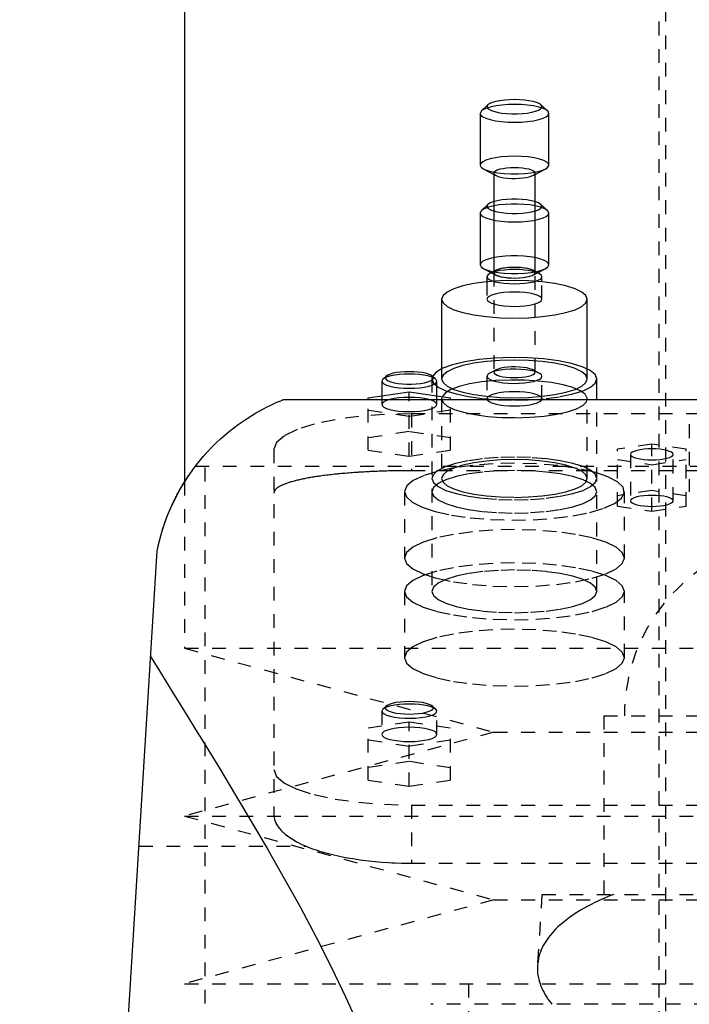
# Model space of a CAD drawing. Extents: x -90 to 90, y -319 to 558.
# Tile 7 of 9: x -57 to -8, y 267 to 339. Entities that reach past the tile are written whole.
import ezdxf

# ---------------------------------------------------------------- set-up
doc = ezdxf.new("R2010")
doc.units = 0
doc.linetypes.add('DASHED', pattern=[2, 1, -1])
doc.layers.add('AM_0', color=7, linetype='CONTINUOUS')
doc.layers.add('AM_3', color=7, linetype='DASHED')

msp = doc.modelspace()

# ---------------------------------------------------------------- linework, layer by layer
at = {"layer": 'AM_0', "color": 7, "linetype": 'CONTINUOUS'}
for p, q in [((-45, 360.5), (-45, 305.02)), ((-22.927, 332.445), (-23.409, 331.996)), ((-18.591, 331.996), (-19.073, 332.445)), ((-23.409, 331.996), (-23.5, 331.823)), ((-23.5, 331.823), (-23.5, 328.056)), ((-18.5, 328.056), (-18.5, 331.823)), ((-23.237, 327.767), (-22.5, 327.385)), ((-22.5, 327.476), (-22.5, 320.323)), ((-19.5, 327.385), (-18.763, 327.767)), ((-19.5, 320.323), (-19.5, 327.476)), ((-23.409, 324.749), (-23.5, 324.576)), ((-23.5, 324.576), (-23.5, 320.809)), ((-22.927, 325.198), (-23.409, 324.749)), ((-18.591, 324.749), (-19.073, 325.198)), ((-18.5, 324.576), (-18.591, 324.749)), ((-18.5, 320.809), (-18.5, 324.576)), ((-23.237, 320.52), (-22.679, 320.231)), ((-22.342, 320.405), (-22.789, 320.173)), ((-19.211, 320.173), (-19.658, 320.405)), ((-19.321, 320.231), (-18.763, 320.52)), ((-23, 319.942), (-23, 319.57)), ((-19, 319.57), (-19, 319.942)), ((-26.3, 318.3), (-26.3, 313.232)), ((-15.7, 313.232), (-15.7, 318.3)), ((-30.577, 312.474), (-30.65, 312.335)), ((-30.336, 312.698), (-30.577, 312.474)), ((-26.723, 312.474), (-26.964, 312.698)), ((-26.65, 312.335), (-26.723, 312.474)), ((-15, 311), (-15, 312.505)), ((-30.65, 312.335), (-30.65, 311.265)), ((-26.65, 311.265), (-26.65, 312.335)), ((-37.803, 311), (37.803, 311)), ((-31.65, 311.116), (-28.65, 311.564)), ((-31.65, 311), (-31.65, 311.116)), ((-28.65, 311.564), (-25.65, 311.116)), ((-28.65, 311), (-28.65, 311.564)), ((-25.65, 311), (-25.65, 311.116)), ((-57, 137.05), (-47, 300))]:
    msp.add_line(p, q, dxfattribs=at)
for points in [[(-21, 332.47), (-21.461, 332.459), (-21.907, 332.426), (-22.321, 332.372), (-22.69, 332.3), (-23.001, 332.211), (-23.244, 332.109), (-23.409, 331.996)], [(-21, 332.824), (-21.369, 332.815), (-21.726, 332.788), (-22.057, 332.745), (-22.352, 332.687), (-22.601, 332.616), (-22.795, 332.534), (-22.927, 332.445)], [(-19.073, 332.445), (-19.205, 332.534), (-19.399, 332.616), (-19.648, 332.687), (-19.943, 332.745), (-20.274, 332.788), (-20.631, 332.815), (-21, 332.824)], [(-18.5, 331.823), (-18.548, 331.949), (-18.69, 332.071), (-18.921, 332.183), (-19.232, 332.281), (-19.611, 332.361), (-20.043, 332.421), (-20.512, 332.458), (-21, 332.47)], [(-21, 328.703), (-21.488, 328.691), (-21.957, 328.654), (-22.389, 328.594), (-22.768, 328.513), (-23.079, 328.415), (-23.31, 328.304), (-23.452, 328.182), (-23.5, 328.056)], [(-18.763, 327.767), (-18.584, 327.89), (-18.504, 328.02), (-18.527, 328.151), (-18.652, 328.278), (-18.874, 328.396), (-19.183, 328.5), (-19.568, 328.586), (-20.011, 328.65), (-20.495, 328.69), (-21, 328.703)], [(-23.5, 328.056), (-23.433, 327.907), (-23.237, 327.767)], [(-19.5, 327.476), (-19.529, 327.552), (-19.614, 327.625), (-19.753, 327.692), (-19.939, 327.751), (-20.167, 327.799), (-20.426, 327.835), (-20.707, 327.857), (-21, 327.865), (-21.293, 327.857), (-21.574, 327.835), (-21.833, 327.799), (-22.061, 327.751), (-22.247, 327.692), (-22.386, 327.625), (-22.471, 327.552), (-22.5, 327.476)], [(-22.502, 325.401), (-22.759, 325.306), (-22.927, 325.198)], [(-19.073, 325.198), (-19.241, 325.306), (-19.498, 325.401)], [(-22.502, 325.093), (-22.899, 324.997), (-23.206, 324.88), (-23.409, 324.749)], [(-18.591, 324.749), (-18.794, 324.88), (-19.101, 324.997), (-19.498, 325.093)], [(-22.502, 321.326), (-22.844, 321.246), (-23.124, 321.15), (-23.33, 321.043), (-23.457, 320.928), (-23.5, 320.809)], [(-18.5, 320.809), (-18.543, 320.928), (-18.67, 321.043), (-18.876, 321.15), (-19.156, 321.246), (-19.498, 321.326)], [(-23.5, 320.809), (-23.433, 320.661), (-23.237, 320.52)], [(-21, 320.46), (-21.367, 320.451), (-21.722, 320.425), (-22.052, 320.382), (-22.346, 320.325), (-22.595, 320.254), (-22.789, 320.173)], [(-19.658, 320.405), (-19.819, 320.471), (-20.028, 320.528), (-20.276, 320.572), (-20.554, 320.603), (-20.849, 320.618), (-21.151, 320.618), (-21.446, 320.603), (-21.724, 320.572), (-21.972, 320.528), (-22.181, 320.471), (-22.342, 320.405)], [(-19.211, 320.173), (-19.405, 320.254), (-19.654, 320.325), (-19.948, 320.382), (-20.278, 320.425), (-20.633, 320.451), (-21, 320.46)], [(-18.763, 320.52), (-18.567, 320.661), (-18.5, 320.809)], [(-15.7, 318.3), (-15.802, 318.568), (-16.103, 318.825), (-16.593, 319.062), (-17.252, 319.27), (-18.055, 319.441), (-18.972, 319.567), (-19.966, 319.645), (-21, 319.672), (-22.034, 319.645), (-23.028, 319.567), (-23.945, 319.441), (-24.748, 319.27), (-25.407, 319.062), (-25.897, 318.825), (-26.198, 318.568), (-26.3, 318.3)], [(-22.789, 320.173), (-22.947, 320.061), (-23, 319.942)], [(-19, 319.942), (-19.053, 320.061), (-19.211, 320.173)], [(-15, 312.505), (-15.121, 312.815), (-15.481, 313.114), (-16.063, 313.387), (-16.846, 313.625), (-17.796, 313.818), (-18.876, 313.957), (-20.043, 314.038), (-21.247, 314.056), (-22.442, 314.012), (-23.579, 313.907), (-24.611, 313.745), (-25.497, 313.533), (-26.201, 313.279), (-26.694, 312.994), (-26.958, 312.689)], [(-28.65, 312.853), (-29.019, 312.844), (-29.376, 312.817), (-29.707, 312.774), (-30.002, 312.716), (-30.251, 312.645), (-30.445, 312.563), (-30.577, 312.474)], [(-28.65, 313.029), (-28.973, 313.022), (-29.285, 312.998), (-29.575, 312.961), (-29.833, 312.91), (-30.051, 312.848), (-30.22, 312.776), (-30.336, 312.698)], [(-26.964, 312.698), (-27.08, 312.776), (-27.249, 312.848), (-27.467, 312.91), (-27.725, 312.961), (-28.015, 312.998), (-28.327, 313.022), (-28.65, 313.029)], [(-26.723, 312.474), (-26.855, 312.563), (-27.049, 312.645), (-27.298, 312.716), (-27.593, 312.774), (-27.924, 312.817), (-28.281, 312.844), (-28.65, 312.853)]]:
    msp.add_lwpolyline(points, dxfattribs=at)
for points in [[(-47, 300, 0), (-46.879, 300.551, 0), (-46.581, 301.615, 0), (-46.217, 302.627, 0), (-46.013, 303.113, 0), (-45.794, 303.585, 0), (-45.318, 304.488, 0), (-44.797, 305.335, 0), (-44.236, 306.125, 0), (-43.642, 306.857, 0), (-43.023, 307.53, 0), (-42.707, 307.845, 0), (-42.387, 308.145, 0), (-41.74, 308.7, 0), (-41.093, 309.196, 0), (-40.456, 309.633, 0), (-39.84, 310.012, 0), (-39.26, 310.333, 0), (-38.989, 310.471, 0), (-38.734, 310.595, 0), (-38.283, 310.801, 0), (-38.065, 310.894, 0), (-38.01, 310.917, 0), (-37.957, 310.938, 0), (-37.933, 310.948, 0), (-37.909, 310.958, 0), (-37.864, 310.976, 0), (-37.822, 310.992, 0), (-37.803, 311, 0)], [(-47, 300, 0), (-46.935, 300.308, 0), (-46.785, 300.92, 0), (-46.61, 301.525, 0), (-46.513, 301.823, 0), (-46.411, 302.116, 0), (-46.192, 302.69, 0), (-46.056, 303.014, 0), (-46.016, 303.105, 0), (-45.976, 303.196, 0), (-45.955, 303.241, 0), (-45.935, 303.286, 0), (-45.894, 303.375, 0), (-45.853, 303.463, 0), (-45.811, 303.55, 0), (-45.769, 303.637, 0), (-45.726, 303.723, 0), (-45.705, 303.766, 0), (-45.684, 303.808, 0), (-45.641, 303.893, 0), (-45.598, 303.976, 0), (-45.554, 304.059, 0), (-45.511, 304.14, 0), (-45.467, 304.221, 0), (-45.445, 304.261, 0), (-45.423, 304.301, 0), (-45.38, 304.38, 0), (-45.336, 304.458, 0), (-45.292, 304.535, 0), (-45.247, 304.611, 0), (-45.203, 304.686, 0), (-45.181, 304.723, 0), (-45.159, 304.76, 0), (-45.115, 304.833, 0), (-45.071, 304.905, 0), (-45.049, 304.941, 0), (-45.027, 304.976, 0), (-44.984, 305.046, 0), (-44.94, 305.115, 0), (-44.918, 305.149, 0), (-44.896, 305.183, 0), (-44.853, 305.249, 0), (-44.81, 305.315, 0), (-44.767, 305.379, 0), (-44.725, 305.443, 0), (-44.682, 305.505, 0), (-44.661, 305.536, 0), (-44.64, 305.566, 0), (-44.599, 305.626, 0), (-44.557, 305.685, 0), (-44.517, 305.743, 0), (-44.476, 305.799, 0), (-44.436, 305.855, 0), (-44.416, 305.882, 0), (-44.397, 305.909, 0), (-44.358, 305.962, 0), (-44.319, 306.014, 0), (-44.281, 306.065, 0), (-44.243, 306.115, 0), (-44.206, 306.164, 0), (-44.187, 306.189, 0), (-44.168, 306.213, 0), (-44.132, 306.26, 0), (-44.096, 306.306, 0), (-44.06, 306.351, 0), (-44.026, 306.395, 0), (-43.992, 306.437, 0), (-43.975, 306.458, 0), (-43.958, 306.479, 0), (-43.926, 306.519, 0), (-43.894, 306.557, 0), (-43.864, 306.594, 0), (-43.835, 306.63, 0), (-43.806, 306.664, 0), (-43.792, 306.68, 0), (-43.779, 306.697, 0), (-43.753, 306.728, 0), (-43.727, 306.757, 0), (-43.715, 306.771, 0), (-43.704, 306.785, 0), (-43.681, 306.812, 0), (-43.66, 306.837, 0), (-43.649, 306.848, 0), (-43.64, 306.86, 0), (-43.621, 306.881, 0), (-43.603, 306.901, 0), (-43.587, 306.92, 0), (-43.573, 306.937, 0), (-43.559, 306.952, 0), (-43.553, 306.959, 0), (-43.547, 306.966, 0), (-43.537, 306.978, 0), (-43.527, 306.988, 0), (-43.52, 306.997, 0), (-43.513, 307.004, 0), (-43.508, 307.01, 0), (-43.506, 307.013, 0), (-43.504, 307.015, 0), (-43.501, 307.017, 0), (-43.5, 307.019, 0), (-43.5, 307.019, 0)], [(-47.472, 292.303, 0), (-46.95, 291.453, 0), (-45.877, 289.711, 0), (-44.768, 287.914, 0), (-44.203, 286.996, 0), (-43.631, 286.066, 0), (-42.472, 284.169, 0), (-41.296, 282.226, 0), (-40.111, 280.239, 0), (-38.925, 278.211, 0), (-37.745, 276.143, 0), (-37.16, 275.095, 0), (-36.579, 274.038, 0), (-35.437, 271.895, 0), (-34.327, 269.716, 0), (-33.26, 267.501, 0), (-32.247, 265.249, 0), (-31.3, 262.96, 0), (-30.855, 261.801, 0), (-30.432, 260.632, 0), (-29.657, 258.262, 0), (-28.992, 255.849, 0), (-28.705, 254.625, 0)]]:
    msp.add_polyline3d(points, dxfattribs=at)
at = {"layer": 'AM_3', "color": 6, "linetype": 'DASHED'}
for p, q in [((-10, 463.5), (-10, -10.5)), ((-10.5, 360.5), (-10.5, 257.5)), ((-22.5, 327.385), (-22.342, 327.303)), ((-19.658, 327.303), (-19.5, 327.385)), ((-22.679, 320.231), (-22.342, 320.056)), ((-22.5, 320.323), (-22.5, 320.232)), ((-22.5, 320.229), (-22.5, 312.985)), ((-19.658, 320.056), (-19.321, 320.231)), ((-19.5, 320.232), (-19.5, 320.323)), ((-19.5, 312.985), (-19.5, 320.229)), ((-23, 319.57), (-23, 318.3)), ((-19, 318.3), (-19, 319.57)), ((-26.3, 313.232), (-26.3, 312.505)), ((-22.342, 313.158), (-22.789, 312.926)), ((-19.211, 312.926), (-19.658, 313.158)), ((-15.7, 312.505), (-15.7, 313.232)), ((-26.958, 312.689), (-27, 312.505)), ((-27, 312.505), (-27, 297.047)), ((-23, 312.695), (-23, 311.053)), ((-19, 311.053), (-19, 312.695)), ((-31.65, 307.322), (-31.65, 311)), ((-30.65, 311.265), (-30.65, 310.645)), ((-28.65, 306.874), (-28.65, 311)), ((-26.65, 310.645), (-26.65, 311.265)), ((-26.267, 311.207), (-26.3, 311.053)), ((-26.3, 311.053), (-26.3, 305.258)), ((-25.65, 307.322), (-25.65, 311)), ((-15.7, 305.258), (-15.7, 311.053)), ((-15, 297.047), (-15, 311)), ((-28.65, 309.771), (-31.65, 310.219)), ((-25.65, 310.219), (-28.65, 309.771)), ((-28.5, 309.97), (-28.5, 305.825)), ((28.5, 309.97), (-28.5, 309.97)), ((-8.28, 309.202), (-8.28, 304.276)), ((-28.65, 308.667), (-31.65, 308.218)), ((-25.65, 308.218), (-28.65, 308.667)), ((-38.5, 307.382), (-38.5, 280.775)), ((-11, 307.757), (-13.5, 307.383)), ((-13.5, 303.255), (-13.5, 307.383)), ((-11, 302.882), (-11, 307.757)), ((-8.5, 307.383), (-11, 307.757)), ((-8.5, 303.255), (-8.5, 307.383)), ((-43.5, 137.05), (-43.5, 307.019)), ((-31.65, 307.322), (-28.65, 306.874)), ((-28.65, 306.874), (-25.65, 307.322)), ((-13.5, 306.636), (-11, 306.263)), ((-12.55, 307.01), (-12.55, 303.629)), ((-11, 306.263), (-8.5, 306.636)), ((-9.45, 303.629), (-9.45, 307.01)), ((-44.217, 306.15), (44.217, 306.15)), ((28.5, 305.825), (-28.5, 305.825)), ((-26.588, 305.823), (-26.694, 305.747)), ((-45, 305.02), (-45, 292.9)), ((-29, 304.294), (-29, 299.465)), ((-11, 304.376), (-13.5, 304.003)), ((-13, 299.465), (-13, 304.294)), ((-8.5, 304.003), (-11, 304.376)), ((-13.5, 303.255), (-11, 302.882)), ((-11, 302.882), (-8.5, 303.255)), ((-29, 297.047), (-29, 292.218)), ((-13, 292.218), (-13, 297.047)), ((-45, 292.9), (-22.5, 286.8)), ((-45, 292.9), (45, 292.9)), ((-30.577, 288.468), (-30.65, 288.329)), ((-30.65, 288.329), (-30.65, 286.639)), ((-30.336, 288.692), (-30.577, 288.468)), ((-26.723, 288.468), (-26.964, 288.692)), ((-26.65, 286.639), (-26.65, 288.329)), ((-14.5, 288), (-14.5, 275)), ((-14.5, 288), (14.5, 288)), ((-31.65, 287.11), (-28.65, 287.559)), ((-28.65, 287.559), (-25.65, 287.11)), ((-28.65, 282.868), (-28.65, 287.559)), ((-22.5, 286.8), (-45, 280.7)), ((-31.65, 283.316), (-31.65, 287.11)), ((-25.65, 283.316), (-25.65, 287.11)), ((-22.5, 286.8), (22.5, 286.8)), ((-28.65, 285.766), (-31.65, 286.214)), ((-25.65, 286.214), (-28.65, 285.766)), ((-28.65, 284.661), (-31.65, 284.213)), ((-25.65, 284.213), (-28.65, 284.661)), ((-31.65, 283.316), (-28.65, 282.868)), ((-28.65, 282.868), (-25.65, 283.316)), ((-28.5, 281.5), (-28.5, 277.269)), ((-28.5, 281.5), (28.5, 281.5)), ((-45, 280.7), (-22.5, 274.6)), ((-45, 280.7), (45, 280.7)), ((-48.319, 278.5), (-36.159, 278.5)), ((-28.5, 277.269), (28.5, 277.269)), ((-22.5, 274.6), (-45, 268.5)), ((-22.5, 274.6), (22.5, 274.6)), ((-19, 275), (-19.323, 269.83)), ((-19, 275), (19, 275)), ((-45, 268.5), (45, 268.5)), ((-24.35, 268.5), (-24.35, 266)), ((27.082, 267), (-27.082, 267))]:
    msp.add_line(p, q, dxfattribs=at)
for points in [[(-22.927, 332.445), (-22.994, 332.346), (-22.986, 332.246), (-22.904, 332.148), (-22.751, 332.056), (-22.532, 331.973), (-22.255, 331.903), (-21.932, 331.848), (-21.574, 331.81), (-21.194, 331.791), (-20.806, 331.791), (-20.426, 331.81), (-20.068, 331.848), (-19.745, 331.903), (-19.468, 331.973), (-19.249, 332.056), (-19.096, 332.148), (-19.014, 332.246), (-19.006, 332.346), (-19.073, 332.445)], [(-23.5, 331.823), (-23.452, 331.697), (-23.31, 331.575), (-23.079, 331.464), (-22.768, 331.366), (-22.389, 331.285), (-21.957, 331.225), (-21.488, 331.188), (-21, 331.176), (-20.512, 331.188), (-20.043, 331.225), (-19.611, 331.285), (-19.232, 331.366), (-18.921, 331.464), (-18.69, 331.575), (-18.548, 331.697), (-18.5, 331.823)], [(-23.237, 327.767), (-22.968, 327.657), (-22.62, 327.563), (-22.206, 327.489), (-21.744, 327.438), (-21.251, 327.412), (-20.749, 327.412), (-20.256, 327.438), (-19.794, 327.489), (-19.38, 327.563), (-19.032, 327.657), (-18.763, 327.767)], [(-22.5, 327.476), (-22.46, 327.387), (-22.342, 327.303)], [(-22.342, 327.303), (-22.19, 327.24), (-21.995, 327.186), (-21.763, 327.142), (-21.504, 327.111), (-21.226, 327.093), (-20.94, 327.088), (-20.656, 327.099), (-20.385, 327.122), (-20.136, 327.159), (-19.918, 327.207), (-19.74, 327.266), (-19.608, 327.331), (-19.527, 327.403), (-19.5, 327.476)], [(-19.498, 325.401), (-19.773, 325.468), (-20.091, 325.52), (-20.441, 325.556), (-20.812, 325.574), (-21.188, 325.574), (-21.559, 325.556), (-21.909, 325.52), (-22.227, 325.468), (-22.502, 325.401)], [(-23.5, 324.576), (-23.452, 324.45), (-23.31, 324.329), (-23.079, 324.217), (-22.768, 324.119), (-22.389, 324.038), (-21.957, 323.978), (-21.488, 323.942), (-21, 323.929), (-20.512, 323.942), (-20.043, 323.978), (-19.611, 324.038), (-19.232, 324.119), (-18.921, 324.217), (-18.69, 324.329), (-18.548, 324.45), (-18.5, 324.576)], [(-22.927, 325.198), (-22.994, 325.099), (-22.986, 324.999), (-22.904, 324.901), (-22.751, 324.809), (-22.532, 324.726), (-22.255, 324.656), (-21.932, 324.601), (-21.574, 324.563), (-21.194, 324.544), (-20.806, 324.544), (-20.426, 324.563), (-20.068, 324.601), (-19.745, 324.656), (-19.468, 324.726), (-19.249, 324.809), (-19.096, 324.901), (-19.014, 324.999), (-19.006, 325.099), (-19.073, 325.198)], [(-19.498, 325.093), (-19.89, 325.156), (-20.318, 325.199), (-20.77, 325.22), (-21.23, 325.22), (-21.682, 325.199), (-22.11, 325.156), (-22.502, 325.093)], [(-19.498, 321.326), (-19.89, 321.389), (-20.318, 321.432), (-20.77, 321.453), (-21.23, 321.453), (-21.682, 321.432), (-22.11, 321.389), (-22.502, 321.326)], [(-23.237, 320.52), (-22.968, 320.41), (-22.62, 320.316), (-22.206, 320.242), (-21.744, 320.191), (-21.251, 320.165), (-20.749, 320.165), (-20.256, 320.191), (-19.794, 320.242), (-19.38, 320.316), (-19.032, 320.41), (-18.763, 320.52)], [(-22.342, 320.056), (-22.188, 319.992), (-21.989, 319.938), (-21.753, 319.894), (-21.489, 319.862), (-21.206, 319.845), (-20.916, 319.842), (-20.629, 319.853), (-20.355, 319.879), (-20.106, 319.918), (-19.891, 319.968), (-19.717, 320.028), (-19.591, 320.096), (-19.518, 320.169), (-19.501, 320.244), (-19.54, 320.319), (-19.634, 320.39), (-19.779, 320.455), (-19.97, 320.512), (-20.199, 320.558), (-20.459, 320.592), (-20.738, 320.612), (-21.028, 320.618), (-21.317, 320.609), (-21.593, 320.586), (-21.848, 320.55), (-22.071, 320.501), (-22.253, 320.443), (-22.388, 320.376), (-22.472, 320.304), (-22.5, 320.229)], [(-22.5, 320.232), (-22.47, 320.155), (-22.381, 320.081), (-22.237, 320.012), (-22.044, 319.953), (-21.809, 319.905), (-21.541, 319.87), (-21.252, 319.849), (-20.953, 319.844), (-20.656, 319.854), (-20.372, 319.879), (-20.114, 319.919), (-19.891, 319.971), (-19.712, 320.033), (-19.585, 320.103), (-19.514, 320.179), (-19.503, 320.256), (-19.551, 320.333), (-19.658, 320.405)], [(-22.342, 320.405), (-22.46, 320.321), (-22.5, 320.232)], [(-22.5, 320.229), (-22.46, 320.14), (-22.342, 320.056)], [(-23, 319.942), (-22.962, 319.841), (-22.848, 319.744), (-22.663, 319.655), (-22.414, 319.576), (-22.111, 319.512), (-21.765, 319.464), (-21.39, 319.434), (-21, 319.425), (-20.61, 319.434), (-20.235, 319.464), (-19.889, 319.512), (-19.586, 319.576), (-19.337, 319.655), (-19.152, 319.744), (-19.038, 319.841), (-19, 319.942)], [(-23, 318.3), (-22.962, 318.199), (-22.848, 318.102), (-22.663, 318.013), (-22.414, 317.934), (-22.111, 317.87), (-21.765, 317.822), (-21.39, 317.792), (-21, 317.782), (-20.61, 317.792), (-20.235, 317.822), (-19.889, 317.87), (-19.586, 317.934), (-19.337, 318.013), (-19.152, 318.102), (-19.038, 318.199), (-19, 318.3), (-19.038, 318.401), (-19.152, 318.498), (-19.337, 318.588), (-19.586, 318.666), (-19.889, 318.73), (-20.235, 318.778), (-20.61, 318.808), (-21, 318.818)], [(-21, 318.818), (-21.39, 318.808), (-21.765, 318.778), (-22.111, 318.73), (-22.414, 318.666), (-22.663, 318.588), (-22.848, 318.498), (-22.962, 318.401), (-23, 318.3)], [(-26.3, 318.3), (-26.198, 318.032), (-25.897, 317.775), (-25.407, 317.538), (-24.748, 317.33), (-23.945, 317.16), (-23.028, 317.033), (-22.034, 316.955), (-21, 316.928), (-19.966, 316.955), (-18.972, 317.033), (-18.055, 317.16), (-17.252, 317.33), (-16.593, 317.538), (-16.103, 317.775), (-15.802, 318.032), (-15.7, 318.3)], [(-19, 312.695), (-19.036, 312.794), (-19.145, 312.889), (-19.321, 312.976), (-19.558, 313.054), (-19.847, 313.118), (-20.179, 313.167), (-20.541, 313.199), (-20.92, 313.212), (-21.301, 313.207), (-21.672, 313.183), (-22.018, 313.141), (-22.327, 313.083), (-22.587, 313.01), (-22.789, 312.926)], [(-22.5, 312.985), (-22.472, 312.91), (-22.388, 312.838), (-22.253, 312.772), (-22.071, 312.713), (-21.848, 312.665), (-21.593, 312.628), (-21.317, 312.606), (-21.028, 312.597), (-20.738, 312.603), (-20.459, 312.623), (-20.199, 312.657), (-19.97, 312.703), (-19.779, 312.76), (-19.634, 312.825), (-19.54, 312.896), (-19.501, 312.97), (-19.518, 313.046), (-19.591, 313.118), (-19.717, 313.186), (-19.891, 313.246), (-20.106, 313.297), (-20.355, 313.336), (-20.629, 313.361), (-20.916, 313.373), (-21.206, 313.37), (-21.489, 313.352), (-21.753, 313.321), (-21.989, 313.277), (-22.188, 313.222), (-22.342, 313.158)], [(-22.342, 313.158), (-22.46, 313.074), (-22.5, 312.985)], [(-30.336, 312.698), (-30.395, 312.611), (-30.388, 312.524), (-30.316, 312.438), (-30.182, 312.358), (-29.99, 312.285), (-29.749, 312.224), (-29.465, 312.176), (-29.152, 312.142), (-28.819, 312.126), (-28.481, 312.126), (-28.148, 312.142), (-27.835, 312.176), (-27.551, 312.224), (-27.31, 312.285), (-27.118, 312.358), (-26.984, 312.438), (-26.912, 312.524), (-26.905, 312.611), (-26.964, 312.698)], [(-27, 312.505), (-26.885, 312.202), (-26.543, 311.91), (-25.989, 311.642), (-25.243, 311.406), (-24.333, 311.213), (-23.296, 311.07), (-22.171, 310.981), (-21, 310.952), (-19.829, 310.981), (-18.704, 311.07), (-17.667, 311.213), (-16.757, 311.406), (-16.011, 311.642), (-15.457, 311.91), (-15.115, 312.202), (-15, 312.505)], [(-26.3, 311.053), (-26.195, 310.782), (-25.885, 310.521), (-25.383, 310.282), (-24.707, 310.073), (-23.884, 309.902), (-22.948, 309.777), (-21.935, 309.703), (-20.885, 309.682), (-19.839, 309.715), (-18.84, 309.801), (-17.925, 309.936), (-17.132, 310.115), (-16.492, 310.332), (-16.03, 310.577), (-15.764, 310.841), (-15.705, 311.113), (-15.855, 311.383), (-16.208, 311.639), (-16.751, 311.873), (-17.461, 312.074), (-18.311, 312.235), (-19.268, 312.35), (-20.292, 312.413), (-21.345, 312.422), (-22.384, 312.377), (-23.368, 312.28), (-24.259, 312.135), (-25.021, 311.947), (-25.625, 311.723), (-26.045, 311.473), (-26.267, 311.207)], [(-22.789, 312.926), (-22.931, 312.83), (-22.996, 312.728), (-22.981, 312.624), (-22.887, 312.524), (-22.717, 312.43), (-22.479, 312.347), (-22.181, 312.278), (-21.837, 312.225), (-21.459, 312.191), (-21.062, 312.178), (-20.664, 312.185), (-20.278, 312.212), (-19.922, 312.259), (-19.608, 312.324), (-19.35, 312.403), (-19.158, 312.493), (-19.04, 312.592), (-19, 312.695)], [(-30.65, 312.335), (-30.612, 312.234), (-30.498, 312.137), (-30.313, 312.047), (-30.064, 311.969), (-29.761, 311.904), (-29.415, 311.857), (-29.04, 311.827), (-28.65, 311.817), (-28.26, 311.827), (-27.885, 311.857), (-27.539, 311.904), (-27.236, 311.969), (-26.987, 312.047), (-26.802, 312.137), (-26.688, 312.234), (-26.65, 312.335)], [(-30.65, 310.645), (-30.612, 310.544), (-30.498, 310.446), (-30.313, 310.357), (-30.064, 310.278), (-29.761, 310.214), (-29.415, 310.166), (-29.04, 310.137), (-28.65, 310.127), (-28.26, 310.137), (-27.885, 310.166), (-27.539, 310.214), (-27.236, 310.278), (-26.987, 310.357), (-26.802, 310.446), (-26.688, 310.544), (-26.65, 310.645), (-26.688, 310.746), (-26.802, 310.843), (-26.987, 310.932), (-27.236, 311.011), (-27.539, 311.075), (-27.885, 311.123), (-28.26, 311.152), (-28.65, 311.162)], [(-28.65, 311.162), (-29.04, 311.152), (-29.415, 311.123), (-29.761, 311.075), (-30.064, 311.011), (-30.313, 310.932), (-30.498, 310.843), (-30.612, 310.746), (-30.65, 310.645)], [(-28.5, 309.97), (-30.451, 309.92), (-32.327, 309.773), (-34.056, 309.534), (-35.571, 309.212), (-36.815, 308.82), (-37.739, 308.372), (-38.308, 307.887), (-38.5, 307.382)], [(-27, 305.258), (-26.885, 304.955), (-26.543, 304.663), (-25.989, 304.395), (-25.243, 304.16), (-24.333, 303.966), (-23.296, 303.823), (-22.171, 303.735), (-21, 303.705), (-19.829, 303.735), (-18.704, 303.823), (-17.667, 303.966), (-16.757, 304.16), (-16.011, 304.395), (-15.457, 304.663), (-15.115, 304.955), (-15, 305.258), (-15.115, 305.561), (-15.457, 305.852), (-16.011, 306.12), (-16.757, 306.356), (-17.667, 306.549), (-18.704, 306.692), (-19.829, 306.781), (-21, 306.811)], [(-21, 306.811), (-22.19, 306.78), (-23.333, 306.688), (-24.383, 306.54), (-25.299, 306.341), (-26.044, 306.099), (-26.588, 305.823)], [(-21, 306.365), (-22.549, 306.326), (-24.039, 306.209), (-25.414, 306.021), (-26.623, 305.767), (-27.618, 305.457), (-28.363, 305.104), (-28.829, 304.72), (-28.999, 304.319), (-28.867, 303.918), (-28.436, 303.531), (-27.725, 303.173), (-26.758, 302.857), (-25.574, 302.595), (-24.217, 302.398), (-22.738, 302.273), (-21.193, 302.224), (-19.641, 302.254), (-18.14, 302.36), (-16.748, 302.54), (-15.516, 302.787), (-14.492, 303.09), (-13.715, 303.439), (-13.213, 303.82), (-13.005, 304.219), (-13.1, 304.621), (-13.495, 305.011)], [(-13.495, 305.011), (-14.207, 305.388), (-15.197, 305.72), (-16.426, 305.993), (-17.842, 306.197), (-19.388, 306.322), (-21, 306.365)], [(-26.694, 305.747), (-26.923, 305.506), (-27, 305.258)], [(-9.45, 303.629), (-9.48, 303.707), (-9.568, 303.783), (-9.711, 303.852), (-9.904, 303.913), (-10.139, 303.963), (-10.407, 304), (-10.698, 304.022), (-11, 304.03), (-11.302, 304.022), (-11.593, 304), (-11.861, 303.963), (-12.096, 303.913), (-12.289, 303.852), (-12.432, 303.783), (-12.52, 303.707), (-12.55, 303.629)], [(-12.55, 303.629), (-12.52, 303.551), (-12.432, 303.476), (-12.289, 303.406), (-12.096, 303.345), (-11.861, 303.295), (-11.593, 303.258), (-11.302, 303.236), (-11, 303.228), (-10.698, 303.236), (-10.407, 303.258), (-10.139, 303.295), (-9.904, 303.345), (-9.711, 303.406), (-9.568, 303.476), (-9.48, 303.551), (-9.45, 303.629)], [(-21, 299.118), (-22.561, 299.078), (-24.061, 298.96), (-25.445, 298.769), (-26.657, 298.511), (-27.652, 298.198), (-28.391, 297.84), (-28.846, 297.451), (-29, 297.047), (-28.846, 296.643), (-28.391, 296.255), (-27.652, 295.897), (-26.657, 295.583), (-25.445, 295.326), (-24.061, 295.134), (-22.561, 295.016), (-21, 294.977), (-19.439, 295.016), (-17.939, 295.134), (-16.555, 295.326), (-15.343, 295.583), (-14.348, 295.897), (-13.609, 296.255), (-13.154, 296.643), (-13, 297.047)], [(-13, 297.047), (-13.154, 297.451), (-13.609, 297.84), (-14.348, 298.198), (-15.343, 298.511), (-16.555, 298.769), (-17.939, 298.96), (-19.439, 299.078), (-21, 299.118)], [(-28.65, 288.847), (-29.019, 288.838), (-29.376, 288.812), (-29.707, 288.769), (-30.002, 288.711), (-30.251, 288.64), (-30.445, 288.558), (-30.577, 288.468)], [(-26.723, 288.468), (-26.855, 288.558), (-27.049, 288.64), (-27.298, 288.711), (-27.593, 288.769), (-27.924, 288.812), (-28.281, 288.838), (-28.65, 288.847)], [(-30.65, 288.329), (-30.61, 288.226), (-30.491, 288.127), (-30.298, 288.036), (-30.039, 287.957), (-29.724, 287.893), (-29.366, 287.846), (-28.979, 287.819), (-28.58, 287.812), (-28.182, 287.826), (-27.804, 287.86), (-27.46, 287.913), (-27.163, 287.983), (-26.926, 288.067), (-26.759, 288.161), (-26.667, 288.262), (-26.655, 288.366), (-26.723, 288.468)], [(-26.65, 286.639), (-26.688, 286.74), (-26.802, 286.837), (-26.987, 286.927), (-27.236, 287.005), (-27.539, 287.069), (-27.885, 287.117), (-28.26, 287.147), (-28.65, 287.157), (-29.04, 287.147), (-29.415, 287.117), (-29.761, 287.069), (-30.064, 287.005), (-30.313, 286.927), (-30.498, 286.837), (-30.612, 286.74), (-30.65, 286.639)], [(-30.65, 286.639), (-30.612, 286.538), (-30.498, 286.441), (-30.313, 286.351), (-30.064, 286.273), (-29.761, 286.209), (-29.415, 286.161), (-29.04, 286.131), (-28.65, 286.121), (-28.26, 286.131), (-27.885, 286.161), (-27.539, 286.209), (-27.236, 286.273), (-26.987, 286.351), (-26.802, 286.441), (-26.688, 286.538), (-26.65, 286.639)], [(-38.5, 284.088), (-38.308, 283.583), (-37.739, 283.098), (-36.815, 282.65), (-35.571, 282.258), (-34.056, 281.936), (-32.327, 281.697), (-30.451, 281.55), (-28.5, 281.5)]]:
    msp.add_lwpolyline(points, dxfattribs=at)
for points in [[(-15.7, 312.505), (-15.802, 312.772), (-16.103, 313.029), (-16.593, 313.267), (-17.252, 313.474), (-18.055, 313.645), (-18.972, 313.772), (-19.966, 313.85), (-21, 313.876), (-22.034, 313.85), (-23.028, 313.772), (-23.945, 313.645), (-24.748, 313.474), (-25.407, 313.267), (-25.897, 313.029), (-26.198, 312.772), (-26.3, 312.505), (-26.198, 312.237), (-25.897, 311.98), (-25.407, 311.742), (-24.748, 311.535), (-23.945, 311.364), (-23.028, 311.237), (-22.034, 311.159), (-21, 311.133), (-19.966, 311.159), (-18.972, 311.237), (-18.055, 311.364), (-17.252, 311.535), (-16.593, 311.742), (-16.103, 311.98), (-15.802, 312.237)], [(-19, 311.053), (-19.038, 311.154), (-19.152, 311.251), (-19.337, 311.341), (-19.586, 311.419), (-19.889, 311.484), (-20.235, 311.531), (-20.61, 311.561), (-21, 311.571), (-21.39, 311.561), (-21.765, 311.531), (-22.111, 311.484), (-22.414, 311.419), (-22.663, 311.341), (-22.848, 311.251), (-22.962, 311.154), (-23, 311.053), (-22.962, 310.952), (-22.848, 310.855), (-22.663, 310.766), (-22.414, 310.687), (-22.111, 310.623), (-21.765, 310.575), (-21.39, 310.545), (-21, 310.536), (-20.61, 310.545), (-20.235, 310.575), (-19.889, 310.623), (-19.586, 310.687), (-19.337, 310.766), (-19.152, 310.855), (-19.038, 310.952)], [(-9.45, 307.01), (-9.48, 307.088), (-9.568, 307.163), (-9.711, 307.233), (-9.904, 307.293), (-10.139, 307.343), (-10.407, 307.38), (-10.698, 307.403), (-11, 307.411), (-11.302, 307.403), (-11.593, 307.38), (-11.861, 307.343), (-12.096, 307.293), (-12.289, 307.233), (-12.432, 307.163), (-12.52, 307.088), (-12.55, 307.01), (-12.52, 306.932), (-12.432, 306.856), (-12.289, 306.787), (-12.096, 306.726), (-11.861, 306.676), (-11.593, 306.639), (-11.302, 306.616), (-11, 306.609), (-10.698, 306.616), (-10.407, 306.639), (-10.139, 306.676), (-9.904, 306.726), (-9.711, 306.787), (-9.568, 306.856), (-9.48, 306.932)], [(-15.7, 305.258), (-15.802, 305.525), (-16.103, 305.783), (-16.593, 306.02), (-17.252, 306.228), (-18.055, 306.398), (-18.972, 306.525), (-19.966, 306.603), (-21, 306.629), (-22.034, 306.603), (-23.028, 306.525), (-23.945, 306.398), (-24.748, 306.228), (-25.407, 306.02), (-25.897, 305.783), (-26.198, 305.525), (-26.3, 305.258), (-26.198, 304.99), (-25.897, 304.733), (-25.407, 304.496), (-24.748, 304.288), (-23.945, 304.117), (-23.028, 303.99), (-22.034, 303.912), (-21, 303.886), (-19.966, 303.912), (-18.972, 303.99), (-18.055, 304.117), (-17.252, 304.288), (-16.593, 304.496), (-16.103, 304.733), (-15.802, 304.99)], [(-15, 304.294), (-15.115, 304.597), (-15.457, 304.888), (-16.011, 305.157), (-16.757, 305.392), (-17.667, 305.585), (-18.704, 305.729), (-19.829, 305.817), (-21, 305.847), (-22.171, 305.817), (-23.296, 305.729), (-24.333, 305.585), (-25.243, 305.392), (-25.989, 305.157), (-26.543, 304.888), (-26.885, 304.597), (-27, 304.294), (-26.885, 303.991), (-26.543, 303.7), (-25.989, 303.431), (-25.243, 303.196), (-24.333, 303.003), (-23.296, 302.859), (-22.171, 302.771), (-21, 302.741), (-19.829, 302.771), (-18.704, 302.859), (-17.667, 303.003), (-16.757, 303.196), (-16.011, 303.431), (-15.457, 303.7), (-15.115, 303.991)], [(-29, 299.465), (-28.846, 299.061), (-28.391, 298.673), (-27.652, 298.315), (-26.657, 298.001), (-25.445, 297.743), (-24.061, 297.552), (-22.561, 297.434), (-21, 297.394), (-19.439, 297.434), (-17.939, 297.552), (-16.555, 297.743), (-15.343, 298.001), (-14.348, 298.315), (-13.609, 298.673), (-13.154, 299.061), (-13, 299.465), (-13.154, 299.869), (-13.609, 300.257), (-14.348, 300.615), (-15.343, 300.929), (-16.555, 301.186), (-17.939, 301.378), (-19.439, 301.496), (-21, 301.535), (-22.561, 301.496), (-24.061, 301.378), (-25.445, 301.186), (-26.657, 300.929), (-27.652, 300.615), (-28.391, 300.257), (-28.846, 299.869)], [(-15, 297.047), (-15.115, 297.35), (-15.457, 297.642), (-16.011, 297.91), (-16.757, 298.145), (-17.667, 298.338), (-18.704, 298.482), (-19.829, 298.57), (-21, 298.6), (-22.171, 298.57), (-23.296, 298.482), (-24.333, 298.338), (-25.243, 298.145), (-25.989, 297.91), (-26.543, 297.642), (-26.885, 297.35), (-27, 297.047), (-26.885, 296.744), (-26.543, 296.453), (-25.989, 296.184), (-25.243, 295.949), (-24.333, 295.756), (-23.296, 295.613), (-22.171, 295.524), (-21, 295.494), (-19.829, 295.524), (-18.704, 295.613), (-17.667, 295.756), (-16.757, 295.949), (-16.011, 296.184), (-15.457, 296.453), (-15.115, 296.744)], [(-29, 292.218), (-28.846, 291.814), (-28.391, 291.426), (-27.652, 291.068), (-26.657, 290.754), (-25.445, 290.496), (-24.061, 290.305), (-22.561, 290.187), (-21, 290.147), (-19.439, 290.187), (-17.939, 290.305), (-16.555, 290.496), (-15.343, 290.754), (-14.348, 291.068), (-13.609, 291.426), (-13.154, 291.814), (-13, 292.218), (-13.154, 292.622), (-13.609, 293.01), (-14.348, 293.368), (-15.343, 293.682), (-16.555, 293.94), (-17.939, 294.131), (-19.439, 294.249), (-21, 294.288), (-22.561, 294.249), (-24.061, 294.131), (-25.445, 293.94), (-26.657, 293.682), (-27.652, 293.368), (-28.391, 293.01), (-28.846, 292.622)], [(-26.9, 288.571), (-26.934, 288.659), (-27.033, 288.744), (-27.195, 288.823), (-27.413, 288.891), (-27.678, 288.948), (-27.98, 288.989), (-28.309, 289.015), (-28.65, 289.024), (-28.991, 289.015), (-29.32, 288.989), (-29.622, 288.948), (-29.887, 288.891), (-30.105, 288.823), (-30.267, 288.744), (-30.366, 288.659), (-30.4, 288.571), (-30.366, 288.483), (-30.267, 288.398), (-30.105, 288.319), (-29.887, 288.251), (-29.622, 288.194), (-29.32, 288.152), (-28.991, 288.127), (-28.65, 288.118), (-28.309, 288.127), (-27.98, 288.152), (-27.678, 288.194), (-27.413, 288.251), (-27.195, 288.319), (-27.033, 288.398), (-26.934, 288.483)]]:
    msp.add_lwpolyline(points, close=True, dxfattribs=at)
for points in [[(-28.5, 305.825, 0), (-28.57, 305.825, 0), (-28.711, 305.825, 0), (-28.852, 305.824, 0), (-28.922, 305.824, 0), (-28.993, 305.823, 0), (-29.136, 305.822, 0), (-29.278, 305.82, 0), (-29.421, 305.819, 0), (-29.564, 305.816, 0), (-29.708, 305.814, 0), (-29.78, 305.812, 0), (-29.852, 305.811, 0), (-29.995, 305.808, 0), (-30.139, 305.804, 0), (-30.283, 305.8, 0), (-30.427, 305.796, 0), (-30.571, 305.792, 0), (-30.642, 305.789, 0), (-30.714, 305.787, 0), (-30.857, 305.782, 0), (-31, 305.776, 0), (-31.072, 305.773, 0), (-31.143, 305.77, 0), (-31.285, 305.764, 0), (-31.427, 305.758, 0), (-31.498, 305.754, 0), (-31.568, 305.751, 0), (-31.709, 305.744, 0), (-31.849, 305.736, 0), (-31.989, 305.728, 0), (-32.127, 305.72, 0), (-32.265, 305.712, 0), (-32.334, 305.707, 0), (-32.402, 305.703, 0), (-32.538, 305.694, 0), (-32.673, 305.684, 0), (-32.808, 305.675, 0), (-32.941, 305.665, 0), (-33.073, 305.654, 0), (-33.139, 305.649, 0), (-33.204, 305.643, 0), (-33.334, 305.632, 0), (-33.463, 305.621, 0), (-33.591, 305.61, 0), (-33.717, 305.598, 0), (-33.842, 305.586, 0), (-33.903, 305.579, 0), (-33.965, 305.573, 0), (-34.087, 305.561, 0), (-34.208, 305.548, 0), (-34.327, 305.534, 0), (-34.444, 305.521, 0), (-34.56, 305.507, 0), (-34.618, 305.5, 0), (-34.675, 305.493, 0), (-34.788, 305.479, 0), (-34.899, 305.465, 0), (-35.008, 305.45, 0), (-35.116, 305.435, 0), (-35.221, 305.42, 0), (-35.274, 305.413, 0), (-35.325, 305.405, 0), (-35.428, 305.39, 0), (-35.528, 305.374, 0), (-35.578, 305.367, 0), (-35.627, 305.359, 0), (-35.724, 305.343, 0), (-35.821, 305.326, 0), (-35.869, 305.318, 0), (-35.917, 305.31, 0), (-36.011, 305.293, 0), (-36.105, 305.275, 0), (-36.197, 305.258, 0), (-36.288, 305.24, 0), (-36.377, 305.222, 0), (-36.421, 305.213, 0), (-36.465, 305.203, 0), (-36.552, 305.185, 0), (-36.637, 305.166, 0), (-36.721, 305.146, 0), (-36.803, 305.127, 0), (-36.884, 305.107, 0), (-36.924, 305.097, 0), (-36.963, 305.087, 0), (-37.04, 305.067, 0), (-37.116, 305.046, 0), (-37.19, 305.026, 0), (-37.262, 305.005, 0), (-37.332, 304.983, 0), (-37.366, 304.973, 0), (-37.4, 304.962, 0), (-37.466, 304.94, 0), (-37.531, 304.918, 0), (-37.593, 304.896, 0), (-37.654, 304.874, 0), (-37.713, 304.852, 0), (-37.741, 304.84, 0), (-37.769, 304.829, 0), (-37.824, 304.806, 0), (-37.876, 304.783, 0), (-37.926, 304.76, 0), (-37.975, 304.737, 0), (-38.021, 304.713, 0), (-38.043, 304.702, 0), (-38.065, 304.69, 0), (-38.107, 304.666, 0), (-38.147, 304.642, 0), (-38.166, 304.63, 0), (-38.185, 304.618, 0), (-38.22, 304.594, 0), (-38.254, 304.57, 0), (-38.27, 304.558, 0), (-38.285, 304.546, 0), (-38.314, 304.522, 0), (-38.341, 304.498, 0), (-38.366, 304.473, 0), (-38.388, 304.449, 0), (-38.409, 304.425, 0), (-38.418, 304.413, 0), (-38.427, 304.4, 0), (-38.444, 304.376, 0), (-38.458, 304.352, 0), (-38.47, 304.327, 0), (-38.48, 304.303, 0), (-38.488, 304.278, 0), (-38.491, 304.266, 0), (-38.494, 304.254, 0), (-38.498, 304.23, 0), (-38.5, 304.206, 0), (-38.5, 304.194, 0)], [(-38.5, 280.775, 0), (-38.498, 280.71, 0), (-38.484, 280.58, 0), (-38.456, 280.448, 0), (-38.436, 280.381, 0), (-38.412, 280.314, 0), (-38.354, 280.181, 0), (-38.281, 280.047, 0), (-38.192, 279.913, 0), (-38.088, 279.78, 0), (-37.969, 279.647, 0), (-37.904, 279.582, 0), (-37.835, 279.516, 0), (-37.687, 279.387, 0), (-37.524, 279.259, 0), (-37.348, 279.134, 0), (-37.158, 279.011, 0), (-36.956, 278.892, 0), (-36.85, 278.833, 0), (-36.741, 278.775, 0), (-36.516, 278.662, 0), (-36.28, 278.553, 0), (-36.159, 278.5, 0)], [(-36.159, 278.5, 0), (-36.003, 278.438, 0), (-35.683, 278.319, 0), (-35.35, 278.207, 0), (-35.176, 278.152, 0), (-34.997, 278.098, 0), (-34.625, 277.994, 0), (-34.234, 277.895, 0), (-33.827, 277.801, 0), (-33.405, 277.714, 0), (-32.969, 277.634, 0), (-32.746, 277.597, 0), (-32.52, 277.562, 0), (-32.062, 277.496, 0), (-31.596, 277.439, 0), (-31.123, 277.39, 0), (-30.645, 277.35, 0), (-30.165, 277.317, 0), (-29.925, 277.304, 0), (-29.685, 277.293, 0), (-29.208, 277.277, 0), (-28.734, 277.27, 0), (-28.5, 277.269, 0)], [(-13.772, 275, 0), (-14.063, 274.885, 0), (-14.624, 274.647, 0), (-15.158, 274.398, 0), (-15.414, 274.271, 0), (-15.663, 274.141, 0), (-16.137, 273.875, 0), (-16.579, 273.602, 0), (-16.988, 273.322, 0), (-17.363, 273.037, 0), (-17.704, 272.748, 0), (-17.861, 272.602, 0), (-18.01, 272.456, 0), (-18.281, 272.162, 0), (-18.519, 271.868, 0), (-18.724, 271.573, 0), (-18.902, 271.27, 0), (-19.05, 270.96, 0), (-19.113, 270.802, 0), (-19.168, 270.643, 0), (-19.255, 270.321, 0), (-19.309, 269.995, 0), (-19.323, 269.83, 0)], [(-19.323, 269.83, 0), (-19.327, 269.752, 0), (-19.329, 269.594, 0), (-19.324, 269.436, 0), (-19.318, 269.356, 0), (-19.311, 269.277, 0), (-19.29, 269.118, 0), (-19.261, 268.959, 0), (-19.225, 268.8, 0), (-19.181, 268.641, 0), (-19.129, 268.482, 0), (-19.101, 268.402, 0), (-19.07, 268.323, 0), (-19.003, 268.164, 0), (-18.929, 268.007, 0), (-18.848, 267.849, 0), (-18.759, 267.693, 0), (-18.663, 267.537, 0), (-18.613, 267.459, 0), (-18.56, 267.382, 0), (-18.45, 267.228, 0), (-18.334, 267.076, 0), (-18.273, 267, 0)]]:
    msp.add_polyline3d(points, dxfattribs=at)
msp.add_arc((0, 288), 13, 0, 180, dxfattribs=at)

doc.saveas('drawing.dxf')
